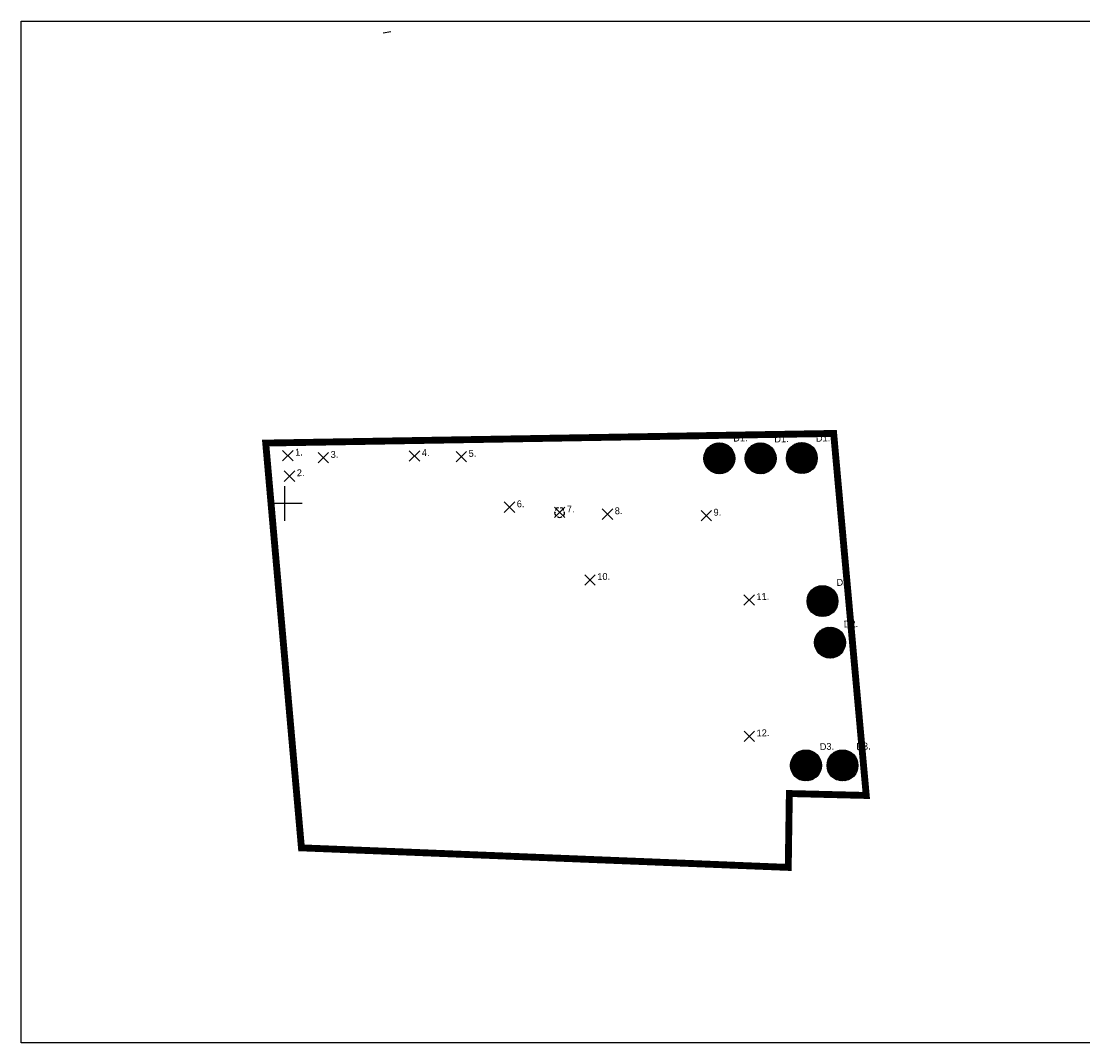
# Model space of a CAD drawing. Extents: x 40810 to 6568062, y -66833 to 5647073.
# Tile 1 of 32: x 6567712 to 6567866, y 5646768 to 5646917. Entities that reach past the tile are written whole.
import ezdxf

# ---------------------------------------------------------------- set-up
doc = ezdxf.new("R2010")
doc.units = 0
doc.header["$MEASUREMENT"] = 0
doc.linetypes.add('KTJZ01_05', pattern=[2, 1.5, -0.5])
doc.linetypes.add('PZAG_03_05', pattern=[9, 4.5, 4.5])
doc.layers.get('0').update_dxf_attribs({"linetype": 'CONTINUOUS'})
doc.layers.add('A_wymiarowanie', color=176, linetype='CONTINUOUS', lineweight=9)
doc.layers.add('wymiarowanie', color=176, linetype='CONTINUOUS', lineweight=9)
for name, color, linetype in [('BDOT1', 7, 'CONTINUOUS'), ('P-hatch-taras-zielony', 65, 'CONTINUOUS'), ('PZAG', 7, 'CONTINUOUS'), ('REDAKCJA1', 7, 'CONTINUOUS'), ('Z-zielen', 62, 'CONTINUOUS'), ('Z-zielen-drzewa', 62, 'CONTINUOUS')]:
    doc.layers.add(name, color=color, linetype=linetype)
doc.layers.add('P-hatch-zielen', color=7, linetype='CONTINUOUS', true_color=0x849724)
doc.styles.get("Standard").update_dxf_attribs({"font": 'GOTHIC.TTF'})
picture_1 = doc.add_image_def('image2.jpg', size_in_pixel=(1755, 2482))

# ---------------------------------------------------------------- blocks, each defined once
blk = doc.blocks.new('K100')
at = {"layer": 'REDAKCJA1', "color": 7, "linetype": 'Continuous'}
for p, q in [((8.585629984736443e-09, -50.00186269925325), (8.585629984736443e-09, 50.00186273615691)), ((50.00186272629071, 1.845182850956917e-08), (-50.00186270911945, 1.845182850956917e-08))]:
    blk.add_line(p, q, dxfattribs=at)
blk = doc.blocks.new('OBOP02_1')
at = {"layer": 'BDOT1', "color": 7, "linetype": 'Continuous'}
blk.add_circle((4.536559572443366e-09, -2.65572452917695e-09), 0.01, dxfattribs=at)
for centre, radius, start, end in [((-0.7608452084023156, -0.2472135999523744), 0.6999999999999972, 138, 258.0000000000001), ((-0.4702281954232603, 0.6472135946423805), 0.6999999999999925, 66, 186), ((0.4702282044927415, 0.6472135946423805), 0.6999999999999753, 354.0000000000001, 114), ((0.7608452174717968, -0.2472135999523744), 0.6999999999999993, 282, 42.00000000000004), ((4.536559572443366e-09, -0.8000000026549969), 0.6999999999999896, 210, 330.0000000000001)]:
    blk.add_arc(centre, radius, start, end, dxfattribs=at)
blk = doc.blocks.new('A$C6C6A0645')
at = {"layer": 'P-hatch-taras-zielony', "lineweight": 5}
h = blk.add_hatch(dxfattribs=at)
h.set_pattern_fill('AR-SAND', color=129, scale=0.005211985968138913, angle=-78.11946695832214, style=0)
h.set_pattern_definition([(319.3805330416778, (-238.6443200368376, 102.3054320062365), (0.2479005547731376, 0.06067476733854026), [0, -0.2012243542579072, 0, -0.2250535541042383, 0, -0.2151247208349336]), (289.3805330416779, (-238.6443200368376, 102.3054320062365), (0.4138390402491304, -0.1523567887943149), [0, -0.1085552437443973, 0, -0.1813666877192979, 0, -0.06950183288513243]), (249.3805330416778, (-238.6778427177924, 102.4647768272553), (0.08560653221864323, -0.4032787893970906), [0, -0.0661922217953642, 0, -0.2382919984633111, 0, -0.3111034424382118]), (239.3805330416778, (-238.6778427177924, 102.4647768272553), (0.1956311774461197, -0.3655194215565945), [0, -0.0330961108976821, 0, -0.1562136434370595, 0, -0.1787189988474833])])
edge = h.paths.add_edge_path()
edge.add_spline(control_points=[(4.344609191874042, 2.29854024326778), (4.239852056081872, 2.299579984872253), (4.135094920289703, 2.300619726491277), (4.007555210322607, 2.265408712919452)], knot_values=[0, 0, 0, 0, 0.200901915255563, 0.200901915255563, 0.200901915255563, 0.200901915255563], degree=3, periodic=0)
edge.add_spline(control_points=[(4.007555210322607, 2.265408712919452), (3.990323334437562, 2.211900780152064), (3.902117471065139, 1.955435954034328), (3.857649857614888, 1.664367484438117), (3.389467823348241, 1.501675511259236), (3.544837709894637, 1.217970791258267), (3.397926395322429, 1.00621705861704), (3.254534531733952, 0.8968923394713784), (3.206195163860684, 0.866667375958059)], knot_values=[2.339544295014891, 2.339544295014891, 2.339544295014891, 2.339544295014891, 2.415302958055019, 2.701715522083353, 2.916319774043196, 2.98729484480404, 3.189753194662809, 3.286634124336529, 3.286634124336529, 3.286634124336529, 3.286634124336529], degree=3, periodic=0)
edge.add_spline(control_points=[(3.206195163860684, 0.866667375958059), (3.244670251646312, 0.8505992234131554), (3.332221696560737, 0.841808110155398), (3.359790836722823, 0.6868656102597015), (3.581782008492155, 0.8117058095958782), (3.606123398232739, 0.638193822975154), (3.62115894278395, 0.5310164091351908)], knot_values=[0, 0, 0, 0, 0.07398957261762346, 0.1244443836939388, 0.2101415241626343, 0.3486032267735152, 0.3486032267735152, 0.3486032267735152, 0.3486032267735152], degree=3, periodic=0)
edge.add_arc((2.172421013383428, 2.155803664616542), 2.17687280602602, 311.7217208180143, 3.759555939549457)
edge = h.paths.add_edge_path()
edge.add_spline(control_points=[(3.62115894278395, 0.5310164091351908), (3.606123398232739, 0.638193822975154), (3.581782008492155, 0.8117058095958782), (3.359790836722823, 0.6868656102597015), (3.332221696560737, 0.841808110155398), (3.244670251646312, 0.8505992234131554), (3.206195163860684, 0.866667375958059)], knot_values=[0, 0, 0, 0, 0.1384617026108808, 0.2241588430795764, 0.2746136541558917, 0.3486032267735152, 0.3486032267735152, 0.3486032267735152, 0.3486032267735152], degree=3, periodic=0)
edge.add_spline(control_points=[(3.206195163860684, 0.866667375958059), (3.102421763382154, 0.8017813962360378), (2.819681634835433, 0.6986057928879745), (2.521411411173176, 0.6628694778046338), (2.348075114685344, 0.5936557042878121)], knot_values=[3.286634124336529, 3.286634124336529, 3.286634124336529, 3.286634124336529, 3.494614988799, 3.808546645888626, 3.808546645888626, 3.808546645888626, 3.808546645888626], degree=3, periodic=0)
edge.add_spline(control_points=[(2.348075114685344, 0.593655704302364), (2.385904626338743, 0.5401912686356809), (2.488663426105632, 0.4539958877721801), (2.617950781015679, 0.4051685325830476), (2.642215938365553, 0.1977856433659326), (2.544941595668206, 0.083040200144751), (2.474543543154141, -1.797525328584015e-06)], knot_values=[0, 0, 0, 0, 0.1059121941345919, 0.1660643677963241, 0.2352088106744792, 0.4163213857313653, 0.4163213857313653, 0.4163213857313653, 0.4163213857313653], degree=3, periodic=0)
edge.add_arc((2.172421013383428, 2.155803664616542), 2.17687280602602, 277.9776847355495, 281.8805330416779)
edge.add_arc((2.172421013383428, 2.155803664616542), 2.17687280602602, 281.8805330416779, 311.7217208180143)
edge = h.paths.add_edge_path()
edge.add_spline(control_points=[(2.474543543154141, -1.797525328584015e-06), (2.544941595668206, 0.083040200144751), (2.642215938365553, 0.1977856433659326), (2.617950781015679, 0.4051685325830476), (2.488663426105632, 0.4539958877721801), (2.385904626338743, 0.5401912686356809), (2.348075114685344, 0.593655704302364)], knot_values=[0, 0, 0, 0, 0.1811125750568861, 0.2502570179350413, 0.3104091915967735, 0.4163213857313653, 0.4163213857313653, 0.4163213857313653, 0.4163213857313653], degree=3, periodic=0)
edge.add_spline(control_points=[(2.348075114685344, 0.5936557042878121), (2.32882449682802, 0.5859688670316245), (2.188643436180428, 0.5254727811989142), (1.975819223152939, 0.3725573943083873), (1.672758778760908, 0.5380361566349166), (1.417404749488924, 0.4748820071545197), (1.114230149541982, 0.5836629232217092), (1.0859333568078, 0.8247965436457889), (1.015688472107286, 0.9601815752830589), (0.9996707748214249, 0.9856008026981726)], knot_values=[3.808546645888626, 3.808546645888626, 3.808546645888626, 3.808546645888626, 3.843411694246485, 4.063422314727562, 4.209397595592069, 4.38226876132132, 4.507522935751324, 4.708265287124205, 4.758263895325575, 4.758263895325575, 4.758263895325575, 4.758263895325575], degree=3, periodic=0)
edge.add_spline(control_points=[(0.9996707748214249, 0.9856008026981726), (0.9742235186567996, 0.9753467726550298), (0.9176547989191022, 0.9430040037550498), (0.9120265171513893, 0.8002119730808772), (0.7032821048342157, 0.8205952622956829), (0.5892920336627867, 0.7708249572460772), (0.5188120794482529, 0.7400520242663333)], knot_values=[0, 0, 0, 0, 0.04391697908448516, 0.1088246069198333, 0.1938589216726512, 0.331601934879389, 0.331601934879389, 0.331601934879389, 0.331601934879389], degree=3, periodic=0)
edge.add_arc((2.172421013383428, 2.155803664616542), 2.17687280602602, 220.5687720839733, 277.9776847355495)
edge = h.paths.add_edge_path()
edge.add_spline(control_points=[(0.5188120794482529, 0.7400520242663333), (0.5892920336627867, 0.7708249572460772), (0.7032821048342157, 0.8205952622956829), (0.9120265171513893, 0.8002119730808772), (0.9176547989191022, 0.9430040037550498), (0.9742235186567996, 0.9753467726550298), (0.9996707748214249, 0.9856008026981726)], knot_values=[0, 0, 0, 0, 0.1377430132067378, 0.2227773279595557, 0.2876849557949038, 0.331601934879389, 0.331601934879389, 0.331601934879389, 0.331601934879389], degree=3, periodic=0)
edge.add_spline(control_points=[(0.9996707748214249, 0.9856008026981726), (0.9522939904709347, 1.060785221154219), (0.8401889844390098, 1.166715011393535), (0.4258883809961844, 1.22098185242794), (0.5541829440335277, 1.795720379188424), (0.7973674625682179, 2.150314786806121), (0.6487057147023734, 2.298346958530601), (0.6047653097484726, 2.378675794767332), (0.5927916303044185, 2.405354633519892)], knot_values=[4.758263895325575, 4.758263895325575, 4.758263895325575, 4.758263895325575, 4.90614865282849, 5.013450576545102, 5.410854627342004, 5.57422102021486, 5.679343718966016, 5.729666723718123, 5.729666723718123, 5.729666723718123, 5.729666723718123], degree=3, periodic=0)
edge.add_spline(control_points=[(0.5927916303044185, 2.405354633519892), (0.5279954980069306, 2.419452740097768), (0.4049234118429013, 2.804828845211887), (0.1760691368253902, 2.721808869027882), (0.05948458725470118, 2.679516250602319)], knot_values=[0, 0, 0, 0, 0.1786739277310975, 0.3642147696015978, 0.3642147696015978, 0.3642147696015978, 0.3642147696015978], degree=3, periodic=0)
edge.add_arc((2.172421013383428, 2.155803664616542), 2.17687280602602, 166.0792107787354, 220.5687720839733)
edge = h.paths.add_edge_path()
edge.add_spline(control_points=[(0.05948458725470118, 2.679516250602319), (0.1760691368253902, 2.721808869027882), (0.4049234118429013, 2.804828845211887), (0.5279954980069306, 2.419452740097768), (0.5927916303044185, 2.405354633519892)], knot_values=[0, 0, 0, 0, 0.1855408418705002, 0.3642147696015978, 0.3642147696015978, 0.3642147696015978, 0.3642147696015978], degree=3, periodic=0)
edge.add_spline(control_points=[(0.5927916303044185, 2.405354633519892), (0.5475404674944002, 2.506179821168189), (0.520392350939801, 2.735122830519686), (0.441939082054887, 3.030537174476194), (0.5960681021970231, 3.267545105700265), (0.7955748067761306, 3.256964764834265), (0.9753814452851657, 3.238068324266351), (1.050632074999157, 3.259132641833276)], knot_values=[5.729666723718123, 5.729666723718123, 5.729666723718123, 5.729666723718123, 5.919848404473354, 6.123889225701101, 6.239569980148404, 6.332677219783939, 6.468282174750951, 6.468282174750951, 6.468282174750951, 6.468282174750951], degree=3, periodic=0)
edge.add_spline(control_points=[(1.050632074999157, 3.259132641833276), (1.025965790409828, 3.280392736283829), (0.9168468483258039, 3.340718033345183), (0.8898117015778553, 3.651706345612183), (0.6468690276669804, 3.594827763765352), (0.511674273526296, 3.563175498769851)], knot_values=[0, 0, 0, 0, 0.05586705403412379, 0.2107448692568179, 0.4050750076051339, 0.4050750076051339, 0.4050750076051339, 0.4050750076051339], degree=3, periodic=0)
edge.add_arc((2.172421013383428, 2.155803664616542), 2.17687280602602, 139.7209533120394, 166.0792107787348)
edge = h.paths.add_edge_path()
edge.add_spline(control_points=[(1.050632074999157, 3.259132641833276), (1.093099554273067, 3.271020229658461), (1.15452384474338, 3.312936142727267), (1.148685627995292, 3.428868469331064), (1.279244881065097, 3.534028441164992), (1.217834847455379, 3.708823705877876), (1.294213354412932, 3.789966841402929), (1.390235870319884, 3.89197941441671), (1.507700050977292, 3.967194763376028), (1.640013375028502, 4.023090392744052)], knot_values=[6.468282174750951, 6.468282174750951, 6.468282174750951, 6.468282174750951, 6.544810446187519, 6.613006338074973, 6.632622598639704, 6.825048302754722, 6.825048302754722, 6.825048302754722, 7.066964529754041, 7.066964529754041, 7.066964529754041, 7.066964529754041], degree=3, periodic=0)
edge.add_spline(control_points=[(1.640013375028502, 4.023090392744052), (1.614912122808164, 4.100765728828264), (1.610454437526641, 4.179229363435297), (1.605996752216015, 4.25769299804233)], knot_values=[0, 0, 0, 0, 0.1391398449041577, 0.1391398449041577, 0.1391398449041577, 0.1391398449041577], degree=3, periodic=0)
edge.add_arc((2.172421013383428, 2.155803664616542), 2.17687280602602, 105.0819831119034, 139.7209533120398)
edge.add_spline(control_points=[(0.511674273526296, 3.563175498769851), (0.6468690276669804, 3.594827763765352), (0.8898117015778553, 3.651706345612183), (0.9168468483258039, 3.340718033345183), (1.025965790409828, 3.280392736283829), (1.050632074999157, 3.259132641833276)], knot_values=[0, 0, 0, 0, 0.1943301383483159, 0.3492079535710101, 0.4050750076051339, 0.4050750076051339, 0.4050750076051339, 0.4050750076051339], degree=3, periodic=0)
edge = h.paths.add_edge_path()
edge.add_spline(control_points=[(2.5028215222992, 3.793813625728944), (2.503699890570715, 3.796582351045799), (2.520050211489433, 3.845408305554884), (2.577435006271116, 3.926177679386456), (2.791773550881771, 3.968090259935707), (2.737982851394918, 4.143432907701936), (2.699823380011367, 4.267822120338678)], knot_values=[0, 0, 0, 0, 0.004969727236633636, 0.08801389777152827, 0.1589231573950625, 0.3320291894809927, 0.3320291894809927, 0.3320291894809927, 0.3320291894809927], degree=3, periodic=0)
edge.add_arc((2.172421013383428, 2.155803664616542), 2.17687280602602, 75.97913453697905, 101.8805330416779)
edge.add_arc((2.172421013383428, 2.155803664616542), 2.17687280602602, 101.8805330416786, 105.081983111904)
edge.add_spline(control_points=[(1.605996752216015, 4.25769299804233), (1.610454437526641, 4.179229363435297), (1.614912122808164, 4.100765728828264), (1.640013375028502, 4.023090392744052)], knot_values=[0, 0, 0, 0, 0.1391398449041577, 0.1391398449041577, 0.1391398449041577, 0.1391398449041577], degree=3, periodic=0)
edge.add_spline(control_points=[(1.640013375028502, 4.023090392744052), (1.692114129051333, 4.045100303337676), (1.885445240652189, 4.11267102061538), (2.182437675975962, 4.161193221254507), (2.385491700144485, 3.973029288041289), (2.465107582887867, 3.845577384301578), (2.5028215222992, 3.793813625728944)], knot_values=[0.2419162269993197, 0.2419162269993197, 0.2419162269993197, 0.2419162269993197, 0.3371750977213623, 0.5804352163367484, 0.7045318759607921, 0.8060522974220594, 0.8060522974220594, 0.8060522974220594, 0.8060522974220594], degree=3, periodic=0)
edge = h.paths.add_edge_path()
edge.add_spline(control_points=[(2.5028215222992, 3.793813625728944), (2.559871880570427, 3.715509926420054), (2.704306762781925, 3.561311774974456), (3.152077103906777, 3.833307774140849), (3.174217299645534, 3.231579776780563), (3.728070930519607, 3.461884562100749), (3.615544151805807, 3.030110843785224), (3.646848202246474, 2.858711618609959)], knot_values=[0.8060522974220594, 0.8060522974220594, 0.8060522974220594, 0.8060522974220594, 0.9596235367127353, 1.167461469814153, 1.394900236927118, 1.562469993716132, 1.836610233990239, 1.836610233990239, 1.836610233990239, 1.836610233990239], degree=3, periodic=0)
edge.add_spline(control_points=[(3.646848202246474, 2.858711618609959), (3.716127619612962, 2.863654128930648), (3.806845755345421, 2.883676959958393), (3.873964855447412, 3.0771613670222), (4.015593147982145, 3.099605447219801), (4.125575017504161, 3.117034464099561)], knot_values=[0, 0, 0, 0, 0.1067282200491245, 0.1557493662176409, 0.3261141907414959, 0.3261141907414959, 0.3261141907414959, 0.3261141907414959], degree=3, periodic=0)
edge.add_arc((2.172421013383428, 2.155803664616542), 2.17687280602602, 26.20377578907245, 75.97913453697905)
edge.add_spline(control_points=[(2.699823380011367, 4.267822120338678), (2.737982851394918, 4.143432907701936), (2.791773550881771, 3.968090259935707), (2.577435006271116, 3.926177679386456), (2.520050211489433, 3.845408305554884), (2.503699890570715, 3.796582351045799), (2.5028215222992, 3.793813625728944)], knot_values=[0, 0, 0, 0, 0.1731060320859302, 0.2440152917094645, 0.3270594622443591, 0.3320291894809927, 0.3320291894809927, 0.3320291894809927, 0.3320291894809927], degree=3, periodic=0)
edge = h.paths.add_edge_path()
edge.add_spline(control_points=[(3.646848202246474, 2.858711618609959), (3.65595329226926, 2.808858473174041), (3.712418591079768, 2.67559544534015), (4.137935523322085, 2.736935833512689), (4.063967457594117, 2.440578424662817), (4.007555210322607, 2.265408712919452)], knot_values=[1.836610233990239, 1.836610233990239, 1.836610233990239, 1.836610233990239, 1.916346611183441, 2.091532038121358, 2.339544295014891, 2.339544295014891, 2.339544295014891, 2.339544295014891], degree=3, periodic=0)
edge.add_spline(control_points=[(4.007555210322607, 2.265408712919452), (4.135094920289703, 2.300619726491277), (4.239852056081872, 2.299579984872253), (4.344609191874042, 2.29854024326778)], knot_values=[0, 0, 0, 0, 0.200901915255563, 0.200901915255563, 0.200901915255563, 0.200901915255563], degree=3, periodic=0)
edge.add_arc((2.172421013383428, 2.155803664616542), 2.17687280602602, 3.759555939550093, 26.20377578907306)
edge.add_spline(control_points=[(4.125575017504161, 3.117034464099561), (4.015593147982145, 3.099605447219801), (3.873964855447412, 3.0771613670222), (3.806845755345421, 2.883676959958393), (3.716127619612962, 2.863654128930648), (3.646848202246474, 2.858711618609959)], knot_values=[0, 0, 0, 0, 0.170364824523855, 0.2193859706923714, 0.3261141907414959, 0.3261141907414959, 0.3261141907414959, 0.3261141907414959], degree=3, periodic=0)
at = {"layer": 'P-hatch-taras-zielony', "color": 129, "lineweight": 5}
for points in [[(0.511674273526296, 3.563175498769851), (0.8492417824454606, 3.557493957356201), (0.9747922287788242, 3.319507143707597), (1.066100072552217, 3.24428718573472), (1.097487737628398, 3.184791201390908), (1.099866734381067, 3.128634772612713), (1.191650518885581, 3.006300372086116)], [(2.698190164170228, 3.47705043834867), (2.172421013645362, 2.155803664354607), (0.9234619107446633, 1.590109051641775)], [(1.318621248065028, 3.16521219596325), (2.170963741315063, 2.166610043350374), (3.107444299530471, 1.625022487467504)], [(1.605996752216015, 4.25769299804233), (1.702382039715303, 3.897504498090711), (1.763254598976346, 3.787553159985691), (1.592532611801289, 3.657209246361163), (1.727594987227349, 3.374008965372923), (1.840778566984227, 3.284506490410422)], [(1.745541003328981, 3.184966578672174), (2.172421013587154, 2.15580366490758), (2.015824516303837, 0.8378618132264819)], [(2.511589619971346, 1.191924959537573), (2.172421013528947, 2.155803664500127), (2.314429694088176, 3.365266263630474)], [(2.699823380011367, 4.267822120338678), (2.70675252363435, 3.96715988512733), (2.594998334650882, 3.915319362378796), (2.505595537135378, 3.802083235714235), (2.462323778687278, 3.60412293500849), (2.428560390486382, 3.540362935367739)], [(3.559174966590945, 3.833805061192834), (3.521383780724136, 3.638069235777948), (3.429603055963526, 3.580988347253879), (3.339723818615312, 3.514865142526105)], [(0.05948458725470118, 2.679516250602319), (0.3817860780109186, 2.684837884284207), (0.6271773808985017, 2.415404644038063), (0.6576118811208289, 2.450135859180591)], [(0.063364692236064, 1.616677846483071), (0.3347249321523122, 1.607893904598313), (0.3865587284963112, 1.675455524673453), (0.5458697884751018, 1.680642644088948)], [(0.9163193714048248, 2.117406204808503), (2.172421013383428, 2.155803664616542), (3.474118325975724, 2.245624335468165)], [(1.133199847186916, 2.643635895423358), (2.172421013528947, 2.155803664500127), (2.862310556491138, 0.9404010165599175)], [(3.479091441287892, 1.731158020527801), (2.172421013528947, 2.155803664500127), (1.294858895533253, 2.291470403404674)], [(3.279342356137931, 2.680634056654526), (2.172421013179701, 2.155803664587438), (1.449906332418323, 1.285375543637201)], [(3.193485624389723, 3.050884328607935), (2.172421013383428, 2.155803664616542), (1.82179135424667, 1.221969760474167)], [(4.125575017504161, 3.117034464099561), (3.853807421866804, 2.999789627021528), (3.812911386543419, 2.925085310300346), (3.572756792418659, 2.855677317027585)], [(4.344609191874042, 2.29854024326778), (3.937517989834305, 2.243086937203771), (3.82909161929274, 2.220276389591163), (3.831468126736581, 2.343532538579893)], [(0.5188120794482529, 0.7400520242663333), (0.7484710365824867, 0.8073096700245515), (0.8930390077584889, 0.837723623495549), (0.9372642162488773, 0.9414553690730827), (1.131764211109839, 1.048474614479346), (1.157441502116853, 1.195518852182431), (1.283935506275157, 1.401544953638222)], [(1.601705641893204, 0.05507541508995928), (1.573093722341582, 0.2064773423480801), (1.603052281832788, 0.2883230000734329), (1.655362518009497, 0.3087716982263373), (1.66677422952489, 0.4339286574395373)], [(2.474543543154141, -1.797525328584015e-06), (2.624544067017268, 0.2765949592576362), (2.599813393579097, 0.3941483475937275), (2.512310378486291, 0.451282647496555), (2.319706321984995, 0.6940489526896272), (2.516108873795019, 0.7920246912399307)], [(3.62115894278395, 0.5310164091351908), (3.516201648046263, 0.7474648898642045), (3.367828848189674, 0.7351365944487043), (3.323601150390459, 0.8108174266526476), (3.187115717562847, 0.8765330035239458), (3.141458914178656, 1.09355547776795)], [(4.20520868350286, 1.376990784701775), (3.933252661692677, 1.411217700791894), (3.901388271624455, 1.51782796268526), (3.684536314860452, 1.472207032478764), (3.647441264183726, 1.558832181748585)]]:
    blk.add_spline(points, degree=3, dxfattribs=at)
blk = doc.blocks.new('A$C08a30843')
at = {"layer": 'P-hatch-zielen', "true_color": 0x598c2b, "transparency": 33554559}
h = blk.add_hatch(dxfattribs=at)
h.set_pattern_fill('ANSI31', color=77, scale=4.999999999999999, angle=8.453181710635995)
h.set_pattern_definition([(53.453181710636, (111784.2425639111, 9785.73925920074), (-12.75350736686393, 9.45323621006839), [])])
edge = h.paths.add_edge_path()
edge.add_arc((0.431200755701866, 0.06408321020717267), 225.0000000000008, 0, 360)
at = {"color": 7, "lineweight": 15}
for p, q in [((-47.51912287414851, -7.062088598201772), (45.88633637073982, 6.819430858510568)), ((-7.757152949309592, 46.58140054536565), (6.124366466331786, -46.82405842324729))]:
    blk.add_line(p, q, dxfattribs=at)
at = {"color": 77, "true_color": 0x598c2b}
blk.add_circle((0.431200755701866, 0.06408321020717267), 225.0000000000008, dxfattribs=at)
at = {"layer": 'Z-zielen', "extrusion": (-0.04949115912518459, -0.004600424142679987, 0.9987639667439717), "xscale": 98.55591359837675, "yscale": 98.55591359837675, "zscale": 98.55591359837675, "rotation": 158.5946450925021}
blk.add_blockref('A$C6C6A0645', (276.8791819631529, 119.6710239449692), dxfattribs=at)

msp = doc.modelspace()

# ---------------------------------------------------------------- linework, layer by layer
at = {"layer": 'PZAG', "color": 191, "linetype": 'PZAG_03_05'}
msp.add_line((6567764.31, 5646915.28), (6567765.42, 5646915.46), dxfattribs=at)
at = {"layer": 'wymiarowanie', "color": 1, "linetype": 'Continuous', "lineweight": 30}
for p, q in [((6567749.664351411, 5646854.564154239), (6567751.185648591, 5646853.042857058)), ((6567749.664351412, 5646853.04285706), (6567751.185648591, 5646854.564154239)), ((6567754.838744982, 5646854.251540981), (6567756.360042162, 5646852.7302438)), ((6567754.838744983, 5646852.730243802), (6567756.360042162, 5646854.251540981)), ((6567768.109350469, 5646854.50925132), (6567769.630647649, 5646852.987954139)), ((6567768.10935047, 5646852.987954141), (6567769.630647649, 5646854.50925132)), ((6567774.914351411, 5646854.394154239), (6567776.435648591, 5646852.872857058)), ((6567774.914351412, 5646852.87285706), (6567776.435648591, 5646854.394154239)), ((6567749.919351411, 5646851.57915424), (6567751.440648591, 5646850.057857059)), ((6567749.919351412, 5646850.057857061), (6567751.440648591, 5646851.57915424)), ((6567781.924351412, 5646847.05415424), (6567783.445648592, 5646845.532857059)), ((6567781.924351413, 5646845.53285706), (6567783.445648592, 5646847.05415424)), ((6567789.214863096, 5646846.304127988), (6567790.736160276, 5646844.782830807)), ((6567789.214863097, 5646844.782830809), (6567790.736160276, 5646846.304127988)), ((6567796.184351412, 5646846.04415424), (6567797.705648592, 5646844.522857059)), ((6567796.184351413, 5646844.522857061), (6567797.705648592, 5646846.04415424)), ((6567810.554351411, 5646845.83415424), (6567812.075648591, 5646844.312857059)), ((6567810.554351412, 5646844.312857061), (6567812.075648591, 5646845.83415424)), ((6567793.644351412, 5646836.47415424), (6567795.165648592, 5646834.952857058)), ((6567793.644351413, 5646834.95285706), (6567795.165648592, 5646836.47415424)), ((6567816.794894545, 5646833.561887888), (6567818.316191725, 5646832.040590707)), ((6567816.794894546, 5646832.040590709), (6567818.316191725, 5646833.561887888)), ((6567816.829342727, 5646813.729154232), (6567818.350639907, 5646812.207857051)), ((6567816.829342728, 5646812.207857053), (6567818.350639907, 5646813.729154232))]:
    msp.add_line(p, q, dxfattribs=at)
at = {"layer": 'wymiarowanie', "color": 30, "linetype": 'KTJZ01_05', "const_width": 1}
msp.add_lwpolyline([(6567786.84, 5646856.293505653), (6567747.210000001, 5646855.623505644), (6567747.783237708, 5646849.133791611), (6567752.41, 5646796.753505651), (6567823.249822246, 5646793.909011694), (6567823.41, 5646804.653505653), (6567834.6, 5646804.373505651), (6567830.44, 5646850.533505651), (6567829.857942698, 5646857.026171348), (6567786.84, 5646856.293505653)], dxfattribs=at)

# ---------------------------------------------------------------- block references
at = {"layer": 'BDOT1', "color": 7, "linetype": 'Continuous', "xscale": 0.5, "yscale": 0.5, "zscale": 0.5}
msp.add_blockref('OBOP02_1', (6567789.98, 5646845.53350565), dxfattribs=at)
at = {"layer": 'REDAKCJA1', "color": 7, "linetype": 'Continuous', "xscale": 0.04999813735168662, "yscale": 0.04999813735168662, "zscale": 0.04999813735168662}
msp.add_blockref('K100', (6567750, 5646846.83350565), dxfattribs=at)
at = {"layer": 'Z-zielen-drzewa', "zscale": 0.01, "rotation": 1.893763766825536}
for p, xscale, yscale in [((6567813.225139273, 5646853.396260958, 0.0001867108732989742), 0.01000000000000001, 0.01000000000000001), ((6567819.225139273, 5646853.396260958, 0.0001867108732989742), 0.01000000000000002, 0.01000000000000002), ((6567825.223471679, 5646853.440656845, -0.0004387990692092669), 0.01000000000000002, 0.01000000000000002), ((6567828.22751823, 5646832.632960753, -0.06448066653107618), 0.01000000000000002, 0.01000000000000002), ((6567829.33200728, 5646826.598728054, -0.06448066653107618), 0.01000000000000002, 0.01000000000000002), ((6567825.822909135, 5646808.731468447, -0.0007123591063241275), 0.01000000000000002, 0.01000000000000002), ((6567831.14131649, 5646808.731468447, -0.0007123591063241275), 0.01000000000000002, 0.01000000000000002)]:
    msp.add_blockref('A$C08a30843', p, dxfattribs=dict(at, xscale=xscale, yscale=yscale))

# ---------------------------------------------------------------- texts
at = {"layer": 'A_wymiarowanie', "color": 1, "linetype": 'ByBlock', "char_height": 0.9999999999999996, "width": 20.30580879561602, "attachment_point": 1, "rotation": 1.8054425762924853}
for s, insert in [('{\\fCentury Gothic|b0|i0|c238|p0;D1.}', (6567815.22329927, 5646856.834978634)), ('{\\fCentury Gothic|b0|i0|c238|p0;D1.}', (6567827.255151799, 5646856.815568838, 0.0006312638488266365)), ('{\\fCentury Gothic|b0|i0|c238|p0;D1.}', (6567821.202484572, 5646856.704121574, -0.001844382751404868)), ('{\\fCentury Gothic|b0|i0|c238|p0;1.}', (6567751.46825482, 5646854.781123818)), ('{\\fCentury Gothic|b0|i0|c238|p0;3.}', (6567756.642648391, 5646854.46851056)), ('{\\fCentury Gothic|b0|i0|c238|p0;4.}', (6567769.913253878, 5646854.726220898)), ('{\\fCentury Gothic|b0|i0|c238|p0;5.}', (6567776.71825482, 5646854.611123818)), ('{\\fCentury Gothic|b0|i0|c238|p0;2.}', (6567751.72325482, 5646851.796123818)), ('{\\fCentury Gothic|b0|i0|c238|p0;6.}', (6567783.728254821, 5646847.271123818)), ('{\\fCentury Gothic|b0|i0|c238|p0;7.}', (6567791.018766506, 5646846.521097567)), ('{\\fCentury Gothic|b0|i0|c238|p0;8.}', (6567797.988254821, 5646846.261123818)), ('{\\fCentury Gothic|b0|i0|c238|p0;9.}', (6567812.35825482, 5646846.051123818)), ('{\\fCentury Gothic|b0|i0|c238|p0;10.}', (6567795.448254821, 5646836.691123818)), ('{\\fCentury Gothic|b0|i0|c238|p0;D2.}', (6567830.262674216, 5646835.846009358, -0.06424919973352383)), ('{\\fCentury Gothic|b0|i0|c238|p0;11.}', (6567818.598797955, 5646833.778857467)), ('{\\fCentury Gothic|b0|i0|c238|p0;D2.}', (6567831.318063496, 5646829.794531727, -0.06678103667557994)), ('{\\fCentury Gothic|b0|i0|c238|p0;12.}', (6567818.633246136, 5646813.94612381)), ('{\\fCentury Gothic|b0|i0|c238|p0;D3.}', (6567827.820967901, 5646811.964261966, -0.002189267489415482)), ('{\\fCentury Gothic|b0|i0|c238|p0;D3.}', (6567833.140607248, 5646811.993374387, -0.001946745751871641))]:
    msp.add_mtext(s, dxfattribs=dict(at, insert=insert))

# ---------------------------------------------------------------- pictures from other files: only their frames are drawn
at = {"linetype": 'Continuous'}
image = msp.add_image(picture_1, insert=(6567711.633901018, 5646916.975719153), size_in_units=(148.56981798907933, 210.11412435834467), rotation=-90.00000000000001, dxfattribs=at)
image.dxf.flags = 7

doc.saveas('drawing.dxf')
